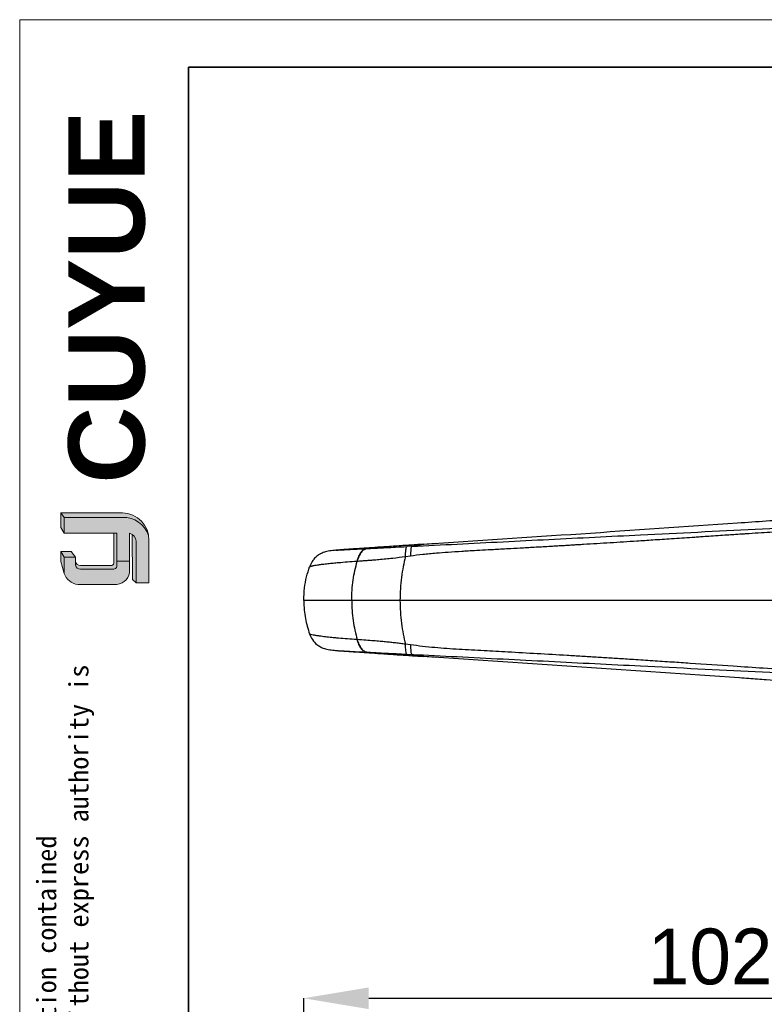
# Model space of a CAD drawing. Header units: millimetres. Extents: x 5799 to 6163, y 3672 to 3921.
# Tile 13 of 23: x 5799 to 5892, y 3798 to 3921. Entities that reach past the tile are written whole.
import ezdxf

# ---------------------------------------------------------------- set-up
doc = ezdxf.new("R2010")
doc.units = ezdxf.units.MM
for name, color, linetype, lineweight in [('0007', 7, 'Continuous', 5), ('实线层', 7, 'Continuous', 25), ('尺寸线层', 3, 'Continuous', 18), ('粗实线层', 7, 'Continuous', 35), ('细实线层', 3, 'Continuous', 18)]:
    doc.layers.add(name, color=color, linetype=linetype, lineweight=lineweight)
doc.layers.add('1轮廓实线层', color=7, linetype='Continuous')
doc.layers.add('2细线层', color=3, linetype='Continuous')
doc.styles.add('ARIAL', font='arial.ttf')
doc.styles.add('SLDTEXTSTYLE1', font='txt')
doc.styles.get("Standard").update_dxf_attribs({"font": 'arial.ttf'})
doc.dimstyles.new('SLDDIMSTYLE2', dxfattribs={"dimtxt": 7, "dimasz": 8.16, "dimexe": 0, "dimexo": 0.0625, "dimgap": 1.75, "dimtad": 2, "dimdec": 0, "dimrnd": 1e-09, "dimzin": 4, "dimdsep": 46, "dimtxsty": 'SLDTEXTSTYLE1', "dimsah": 1, "dimcen": 0.09, "dimadec": 0, "dimazin": 1, "dimtfac": 1, "dimtofl": 0, "dimtmove": 0, "dimatfit": 3, "dimfxl": 1, "dimfrac": 2, "dimtolj": 1, "dimtzin": 12, "dimarcsym": 0})

# ---------------------------------------------------------------- blocks, each defined once
blk = doc.blocks.new('*D11')
at = {"layer": '2细线层', "color": 0, "lineweight": -2, "ltscale": 2, "transparency": 16777216}
for p, q in [((5834.518276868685, 3736.837451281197), (5834.518276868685, 3798.374799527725)), ((5842.678276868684, 3798.374799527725), (5928.354563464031, 3798.374799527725)), ((5936.514563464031, 3742.852758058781), (5936.514563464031, 3798.374799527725))]:
    blk.add_line(p, q, dxfattribs=at)
at = {"layer": '2细线层', "color": 0, "ltscale": 2, "transparency": 16777216}
for points in [[(5842.678276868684, 3799.734799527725), (5842.678276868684, 3797.014799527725), (5834.518276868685, 3798.374799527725)], [(5928.354563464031, 3799.734799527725), (5928.354563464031, 3797.014799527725), (5936.514563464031, 3798.374799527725)]]:
    blk.add_solid(points, dxfattribs=at)
at = {"layer": 'Defpoints', "color": 0, "ltscale": 2, "transparency": 16777216}
for p in [(5936.514563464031, 3798.374799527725), (5936.514563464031, 3742.790258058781), (5834.518276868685, 3736.774951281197)]:
    blk.add_point(p, dxfattribs=at)
at = {"layer": '2细线层', "color": 0, "ltscale": 2, "transparency": 16777216, "insert": (5885.516420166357, 3807.124799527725), "char_height": 7, "attachment_point": 2, "style": 'SLDTEXTSTYLE1'}
blk.add_mtext('\\A1;102', dxfattribs=at)

msp = doc.modelspace()

# ---------------------------------------------------------------- hatches: boundary and pattern name
at = {"layer": '实线层'}
h = msp.add_hatch(color=251, dxfattribs=at)
edge = h.paths.add_edge_path(flags=0)
edge.add_line((5804.050621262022, 3859.319923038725), (5804.465511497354, 3858.733398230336))
edge.add_line((5804.465511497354, 3858.733398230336), (5811.779491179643, 3858.733398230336))
edge.add_arc((5811.908602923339, 3855.423137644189), 3.312777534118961, 18.258457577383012, 92.23360366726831, ccw=False)
edge.add_arc((5811.690129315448, 3855.912151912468), 3.408942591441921, 9.265836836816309, 88.49787900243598)
edge.add_line((5811.779491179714, 3859.319923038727), (5804.050621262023, 3859.319923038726))
h = msp.add_hatch(color=254, dxfattribs=at)
h.paths.add_polyline_path([(5804.050621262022, 3853.17841896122), (5804.465511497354, 3851.688503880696), (5804.465511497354, 3853.737047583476), (5804.050621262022, 3854.441590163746)], flags=0)
h.paths.add_polyline_path([(5804.465511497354, 3856.737669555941), (5804.465511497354, 3858.733398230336), (5804.050621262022, 3859.319923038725), (5804.050621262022, 3857.473334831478)], flags=0)
h = msp.add_hatch(color=251, dxfattribs=at)
edge = h.paths.add_edge_path(flags=0)
edge.add_line((5810.309775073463, 3852.692490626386), (5806.494616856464, 3852.692490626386))
edge.add_arc((5806.493255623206, 3853.344428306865), 0.651939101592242, 193.8962338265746, 270.1196323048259, ccw=False)
edge.add_line((5805.860397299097, 3853.18785585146), (5805.860397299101, 3852.717705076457))
edge.add_arc((5806.493255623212, 3852.874277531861), 0.651939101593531, 193.8962338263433, 270.1196323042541)
edge.add_line((5806.494616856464, 3852.22233985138), (5810.593418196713, 3852.222339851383))
edge.add_arc((5810.612669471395, 3852.693412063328), 0.4714654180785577, 267.659799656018, 364.9883187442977)
edge.add_line((5811.082349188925, 3852.734407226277), (5811.082349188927, 3856.737669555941))
edge.add_line((5811.082349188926, 3856.737669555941), (5810.685465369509, 3856.737669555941))
edge.add_line((5810.685465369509, 3856.737669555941), (5810.685465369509, 3852.993383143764))
edge.add_arc((5810.32143795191, 3853.062915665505), 0.3706085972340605, 268.1966309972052, 349.18624476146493, ccw=False)
h = msp.add_hatch(color=251, dxfattribs=at)
edge = h.paths.add_edge_path(flags=0)
edge.add_line((5813.036930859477, 3850.95575582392), (5813.498752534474, 3850.536121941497))
edge.add_line((5813.498752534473, 3850.536121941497), (5813.498752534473, 3855.742269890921))
edge.add_arc((5812.261582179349, 3855.55153107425), 1.25178743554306, 8.764480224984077, 53.88699480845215)
edge.add_line((5812.999360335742, 3856.562795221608), (5813.036930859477, 3850.95575582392))
msp.add_hatch(color=251, dxfattribs=at).paths.add_polyline_path([(5805.860397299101, 3853.737047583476), (5805.325067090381, 3854.441590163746), (5804.050621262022, 3854.441590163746), (5804.465511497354, 3853.737047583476)], flags=0)
h = msp.add_hatch(color=30, dxfattribs=at)
edge = h.paths.add_edge_path(flags=0)
edge.add_arc((5806.493255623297, 3852.874277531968), 0.6519391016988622, 193.8962338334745, 270.11963231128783, ccw=False)
edge.add_line((5805.860397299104, 3852.717705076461), (5805.860397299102, 3853.737047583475))
edge.add_line((5805.860397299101, 3853.737047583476), (5804.465511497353, 3853.737047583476))
edge.add_line((5804.465511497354, 3853.737047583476), (5804.465511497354, 3851.688503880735))
edge.add_arc((5806.389397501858, 3852.330384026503), 2.02813892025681, 198.4506221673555, 263.4013944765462)
edge.add_line((5806.156338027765, 3850.31568038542), (5811.082349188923, 3850.315680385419))
edge.add_arc((5810.920675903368, 3852.051099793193), 1.742933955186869, 275.3223660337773, 362.7233690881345)
edge.add_line((5812.661641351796, 3852.133913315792), (5812.661641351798, 3853.226050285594))
edge.add_line((5812.661641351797, 3853.226050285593), (5811.082349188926, 3853.226050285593))
edge.add_line((5811.082349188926, 3853.226050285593), (5811.082349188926, 3852.734407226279))
edge.add_arc((5810.612669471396, 3852.693412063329), 0.471465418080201, -92.34020034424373, 4.988318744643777, ccw=False)
edge.add_line((5810.593418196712, 3852.222339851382), (5806.494616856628, 3852.222339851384))
at = {"layer": '尺寸线层'}
h = msp.add_hatch(color=179, dxfattribs=at)
edge = h.paths.add_edge_path(flags=0)
edge.add_line((5811.779491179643, 3858.733398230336), (5804.465511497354, 3858.733398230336))
edge.add_line((5804.465511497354, 3858.733398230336), (5804.465511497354, 3856.737669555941))
edge.add_line((5804.465511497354, 3856.737669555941), (5811.082349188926, 3856.737669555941))
edge.add_line((5811.082349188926, 3856.737669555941), (5811.082349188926, 3853.226050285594))
edge.add_line((5811.082349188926, 3853.226050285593), (5812.661641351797, 3853.226050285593))
edge.add_line((5812.661641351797, 3853.226050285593), (5812.661641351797, 3856.737669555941))
edge.add_arc((5812.261582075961, 3855.551531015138), 1.251787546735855, 8.764482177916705, 71.36184450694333, ccw=False)
edge.add_line((5813.498752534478, 3855.742269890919), (5813.498752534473, 3850.536121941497))
edge.add_line((5813.498752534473, 3850.536121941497), (5815.098581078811, 3850.536121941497))
edge.add_line((5815.098581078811, 3850.536121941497), (5815.098581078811, 3855.854305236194))
edge.add_arc((5811.690129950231, 3855.912151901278), 3.408941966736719, 359.0276957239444, 369.2658387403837)
edge.add_arc((5811.908602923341, 3855.423137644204), 3.312777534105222, 18.25845757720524, 92.23360366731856)

# ---------------------------------------------------------------- linework, layer by layer
at = {"layer": '0007'}
for p, q in [((5804.050621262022, 3859.319923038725), (5811.779491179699, 3859.319923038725)), ((5804.050621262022, 3857.473334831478), (5804.050621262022, 3859.319923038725)), ((5804.465511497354, 3858.733398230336), (5804.050621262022, 3859.319923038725)), ((5804.465511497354, 3858.733398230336), (5811.779491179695, 3858.733398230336)), ((5804.465511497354, 3856.737669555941), (5804.465511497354, 3858.733398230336)), ((5804.465511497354, 3856.737669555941), (5804.050621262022, 3857.473334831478)), ((5811.082349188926, 3856.737669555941), (5804.465511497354, 3856.737669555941)), ((5810.685465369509, 3852.993383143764), (5810.685465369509, 3856.737669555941)), ((5811.082349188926, 3852.734407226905), (5811.082349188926, 3856.737669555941)), ((5812.661641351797, 3852.133913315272), (5812.661641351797, 3856.737669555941)), ((5813.036930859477, 3850.955755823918), (5812.999360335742, 3856.562795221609)), ((5813.498752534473, 3850.536121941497), (5813.498752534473, 3855.742269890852)), ((5815.098581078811, 3850.536121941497), (5815.098581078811, 3855.854305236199)), ((5804.050621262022, 3853.17841896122), (5804.050621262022, 3854.441590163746)), ((5805.325067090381, 3854.441590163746), (5804.050621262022, 3854.441590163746)), ((5804.465511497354, 3853.737047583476), (5804.050621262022, 3854.441590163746)), ((5805.860397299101, 3853.737047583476), (5805.325067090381, 3854.441590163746)), ((5804.465511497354, 3851.688503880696), (5804.050621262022, 3853.17841896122)), ((5804.465511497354, 3851.688503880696), (5804.465511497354, 3853.737047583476)), ((5805.860397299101, 3853.737047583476), (5804.465511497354, 3853.737047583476)), ((5805.860397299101, 3852.717705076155), (5805.860397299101, 3853.737047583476)), ((5811.082349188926, 3853.226050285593), (5812.661641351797, 3853.226050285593)), ((5810.309775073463, 3852.692490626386), (5806.494616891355, 3852.692490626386)), ((5810.593418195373, 3852.222339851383), (5806.494616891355, 3852.222339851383)), ((5813.498752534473, 3850.536121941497), (5813.036930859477, 3850.95575582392)), ((5811.082349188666, 3850.315680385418), (5806.156338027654, 3850.315680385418)), ((5815.098581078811, 3850.536121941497), (5813.498752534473, 3850.536121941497))]:
    msp.add_line(p, q, dxfattribs=at)
for centre, radius, start, end in [((5811.690129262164, 3855.912151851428), 3.40894265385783, 359.0276967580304, 88.49787813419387), ((5811.908603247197, 3855.423138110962), 3.31277708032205, 18.24249939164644, 92.2336095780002), ((5812.261582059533, 3855.551531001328), 1.251787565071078, 8.764482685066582, 71.36184399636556), ((5806.493255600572, 3853.344428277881), 0.6519390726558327, 193.8962318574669, 270.1196373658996), ((5806.493255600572, 3852.87427750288), 0.6519390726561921, 193.8962318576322, 270.1196373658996), ((5810.321437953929, 3853.062915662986), 0.3706085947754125, 268.1966306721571, 349.1862450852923), ((5810.612669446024, 3852.693412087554), 0.4714654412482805, 267.6598026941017, 4.988315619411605), ((5810.920675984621, 3852.051099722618), 1.742933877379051, 275.3223635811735, 2.723371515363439), ((5806.389397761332, 3852.330384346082), 2.028139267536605, 198.4506284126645, 263.4013882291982)]:
    msp.add_arc(centre, radius, start, end, dxfattribs=at)
at = {"layer": '1轮廓实线层', "linetype": 'Continuous', "lineweight": 25, "ltscale": 2}
for p, q in [((5843.797599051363, 3854.956488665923), (5842.437898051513, 3854.822501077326)), ((5842.47566149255, 3854.824317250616), (5842.437897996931, 3854.822501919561)), ((5843.851474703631, 3854.961797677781), (5843.797599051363, 3854.956488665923)), ((5848.05860974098, 3855.102040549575), (5847.4498328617, 3855.072308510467)), ((5848.058617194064, 3855.101912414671), (5849.382121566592, 3855.322721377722)), ((5851.204481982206, 3855.467174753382), (5849.37227594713, 3855.341964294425)), ((5849.382121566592, 3855.322721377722), (5849.550335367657, 3855.350785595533)), ((5841.187077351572, 3853.243791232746), (5841.234545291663, 3853.247022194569)), ((5847.275102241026, 3853.816741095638), (5847.90430039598, 3853.911947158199)), ((5841.234545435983, 3843.389310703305), (5841.187077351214, 3843.39254167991)), ((5847.904300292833, 3842.724385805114), (5847.275102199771, 3842.819591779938)), ((5843.797599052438, 3841.679844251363), (5842.437897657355, 3841.813831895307)), ((5842.437897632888, 3841.813831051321), (5842.475661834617, 3841.812015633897)), ((5843.851447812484, 3841.674537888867), (5843.797599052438, 3841.679844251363)), ((5847.449832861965, 3841.564024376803), (5848.058609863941, 3841.534292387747)), ((5849.382130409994, 3841.313610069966), (5848.058617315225, 3841.534420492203)), ((5849.372284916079, 3841.294367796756), (5851.204509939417, 3841.169156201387)), ((5849.550335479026, 3841.285547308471), (5849.382130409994, 3841.313610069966))]:
    msp.add_line(p, q, dxfattribs=at)
for points, knots in [([(5849.601672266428, 3855.359350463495), (5862.72087559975, 3856.24178314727), (5877.03624295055, 3857.204673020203), (5893.690802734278, 3858.375089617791), (5901.880386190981, 3858.952591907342), (5908.874528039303, 3859.439386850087), (5913.526385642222, 3859.763157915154)], [0, 0, 0, 0, 0.6156177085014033, 0.671747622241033, 0.7816768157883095, 1, 1, 1, 1]), ([(5847.904337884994, 3853.911746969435), (5848.419756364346, 3853.9788126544), (5849.502481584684, 3854.119695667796), (5851.078968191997, 3854.266470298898), (5852.715704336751, 3854.390846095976), (5854.041811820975, 3854.475954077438), (5855.244872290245, 3854.545684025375), (5856.348919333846, 3854.607651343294), (5857.783474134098, 3854.687070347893), (5859.205105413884, 3854.76442175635), (5860.675582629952, 3854.844929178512), (5862.159645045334, 3854.928603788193), (5863.897635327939, 3855.028067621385), (5865.334291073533, 3855.111167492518), (5866.390098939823, 3855.172921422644), (5867.056700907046, 3855.212143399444), (5867.71254761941, 3855.250972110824), (5868.357638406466, 3855.289407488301), (5868.991974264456, 3855.327449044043), (5869.97389257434, 3855.386739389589), (5871.302761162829, 3855.467972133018), (5872.97793978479, 3855.572134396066), (5874.641804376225, 3855.677343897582), (5876.415237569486, 3855.791256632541), (5878.427500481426, 3855.923004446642), (5880.742539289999, 3856.077107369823), (5882.623413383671, 3856.203692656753), (5883.9492411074, 3856.293302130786), (5884.73019444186, 3856.346160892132), (5885.68788852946, 3856.411117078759), (5886.754172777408, 3856.483058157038), (5887.793805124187, 3856.552928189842), (5888.789574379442, 3856.619611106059), (5889.640694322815, 3856.676589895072), (5890.71957780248, 3856.748145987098), (5891.907983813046, 3856.82526616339), (5893.336526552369, 3856.916374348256), (5894.724262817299, 3857.002885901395), (5896.131880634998, 3857.088292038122), (5898.41393065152, 3857.222553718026), (5901.473328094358, 3857.393832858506), (5904.036988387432, 3857.520708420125), (5905.283876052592, 3857.582416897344)], [0, 0, 0, 0, 0.02711644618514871, 0.0569627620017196, 0.08258630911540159, 0.1127630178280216, 0.1262984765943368, 0.1454725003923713, 0.1704680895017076, 0.2012748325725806, 0.2197711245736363, 0.2473222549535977, 0.2788434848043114, 0.3106155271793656, 0.3224178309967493, 0.3340328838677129, 0.3454606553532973, 0.3567011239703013, 0.367754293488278, 0.3786202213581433, 0.4080309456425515, 0.4372222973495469, 0.4661940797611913, 0.4950152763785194, 0.5299364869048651, 0.57139690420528, 0.6160495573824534, 0.6282717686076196, 0.6407128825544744, 0.656878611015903, 0.678340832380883, 0.6964574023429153, 0.7112283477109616, 0.7303963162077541, 0.7409505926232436, 0.7676258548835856, 0.7925139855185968, 0.8156152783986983, 0.8401522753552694, 0.8660736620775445, 0.9348622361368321, 1, 1, 1, 1]), ([(5848.058616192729, 3855.101912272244), (5849.960213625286, 3855.194751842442), (5853.776389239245, 3855.381064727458), (5859.523464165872, 3855.67634090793), (5865.280406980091, 3855.965460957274), (5871.038210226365, 3856.253624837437), (5879.671950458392, 3856.68375095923), (5891.182589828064, 3857.245712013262), (5900.780282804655, 3857.738098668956), (5905.579372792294, 3857.984304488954)], [0, 0, 0, 0, 0.09936738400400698, 0.1994130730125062, 0.2995280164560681, 0.399620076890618, 0.4996937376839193, 0.7498341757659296, 0.9999999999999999, 0.9999999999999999, 0.9999999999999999, 0.9999999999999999]), ([(5838.559638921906, 3854.609584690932), (5838.291025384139, 3854.583755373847), (5837.742166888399, 3854.530978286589), (5837.059851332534, 3854.377064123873), (5836.736025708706, 3854.222247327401), (5836.570815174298, 3854.143262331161)], [0, 0, 0, 0, 0.3194903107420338, 0.6528150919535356, 1, 1, 1, 1]), ([(5838.538351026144, 3854.607712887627), (5838.555833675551, 3854.609234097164), (5838.574311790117, 3854.61084192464), (5838.604400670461, 3854.612874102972), (5838.606021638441, 3854.612983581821)], [0, 0, 0, 0, 0.9461273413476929, 1, 1, 1, 1]), ([(5843.797278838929, 3854.972279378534), (5843.320475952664, 3854.940318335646), (5842.43027950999, 3854.88064670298), (5841.271945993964, 3854.801946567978), (5840.37392448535, 3854.740096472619), (5839.698078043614, 3854.692619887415), (5839.158279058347, 3854.654164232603), (5838.7975355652, 3854.627270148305), (5838.606020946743, 3854.612992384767)], [0, 0, 0, 0, 0.2372193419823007, 0.4428912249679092, 0.6170261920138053, 0.7594266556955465, 0.8722823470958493, 1, 1, 1, 1]), ([(5838.60602163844, 3854.612983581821), (5838.766284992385, 3854.624200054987), (5839.088907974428, 3854.646779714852), (5839.746009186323, 3854.685839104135), (5840.525641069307, 3854.728050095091), (5841.418515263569, 3854.773260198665), (5842.098210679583, 3854.806092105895), (5842.437898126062, 3854.822500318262)], [0, 0, 0, 0, 0.1973500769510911, 0.3972815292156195, 0.5979905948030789, 0.799090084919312, 1, 1, 1, 1]), ([(5842.475661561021, 3854.824316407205), (5842.654657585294, 3854.832965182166), (5843.027883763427, 3854.850998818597), (5843.604497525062, 3854.879305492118), (5844.216647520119, 3854.909674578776), (5845.01713866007, 3854.949674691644), (5846.096622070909, 3855.003921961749), (5846.978189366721, 3855.048392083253), (5847.449840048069, 3855.072184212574)], [0, 0, 0, 0, 0.1190252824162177, 0.2481806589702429, 0.3665058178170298, 0.4979113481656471, 0.7313756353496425, 1, 1, 1, 1]), ([(5849.550186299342, 3855.356079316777), (5848.930323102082, 3855.314598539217), (5847.6758354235, 3855.230649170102), (5845.76506494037, 3855.103737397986), (5844.476617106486, 3855.017684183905), (5843.828206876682, 3854.974377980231)], [0, 0, 0, 0, 0.3266884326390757, 0.6611565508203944, 1, 1, 1, 1]), ([(5847.275102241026, 3853.816741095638), (5847.280462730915, 3853.969075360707), (5847.291626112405, 3854.286316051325), (5847.327390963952, 3854.666632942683), (5847.378900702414, 3854.965930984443), (5847.425656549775, 3855.036051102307), (5847.4498328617, 3855.072308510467)], [0, 0, 0, 0, 0.2224744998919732, 0.4633098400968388, 0.7224905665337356, 1, 1, 1, 1]), ([(5848.05860974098, 3855.102040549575), (5848.037647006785, 3855.067419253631), (5847.996975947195, 3855.000248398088), (5847.951683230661, 3854.719822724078), (5847.919712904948, 3854.360568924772), (5847.909315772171, 3854.057932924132), (5847.90430039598, 3853.911947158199)], [0, 0, 0, 0, 0.2746662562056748, 0.5328964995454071, 0.7746782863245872, 1, 1, 1, 1]), ([(5835.248033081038, 3852.535214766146), (5835.255176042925, 3852.541685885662), (5835.269424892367, 3852.554594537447), (5835.317353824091, 3852.576209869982), (5835.384008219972, 3852.599037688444), (5835.470730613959, 3852.622916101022), (5835.576653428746, 3852.647922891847), (5835.700150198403, 3852.67347298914), (5835.858740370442, 3852.704599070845), (5836.080620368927, 3852.744079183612), (5836.412117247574, 3852.79515910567), (5836.888469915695, 3852.859576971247), (5837.495358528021, 3852.930758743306), (5838.179177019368, 3853.000891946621), (5839.000925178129, 3853.0767923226), (5839.977911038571, 3853.15794850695), (5840.793920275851, 3853.215873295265), (5841.187086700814, 3853.243782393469)], [0, 0, 0, 0, 0.04155293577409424, 0.0828901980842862, 0.1240110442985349, 0.1649141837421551, 0.2056052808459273, 0.2460932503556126, 0.285176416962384, 0.3393037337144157, 0.4084619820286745, 0.4926028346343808, 0.5920485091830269, 0.6821275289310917, 0.7629037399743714, 0.8857631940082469, 0.9999999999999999, 0.9999999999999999, 0.9999999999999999, 0.9999999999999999]), ([(5836.614670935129, 3854.15675827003), (5836.50695412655, 3854.09596679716), (5836.311245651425, 3853.98551600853), (5836.075593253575, 3853.786313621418), (5835.884682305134, 3853.599223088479), (5835.722657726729, 3853.409133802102), (5835.476554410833, 3853.073166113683), (5835.345957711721, 3852.765682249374), (5835.24806695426, 3852.535203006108)], [0, 0, 0, 0, 0.170736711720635, 0.3102080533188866, 0.4253072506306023, 0.5404059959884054, 0.6555042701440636, 1, 1, 1, 1]), ([(5840.53309451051, 3848.318166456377), (5840.54170276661, 3848.745821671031), (5840.558919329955, 3849.601134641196), (5840.698695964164, 3850.86363858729), (5840.913303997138, 3852.093468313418), (5841.127468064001, 3852.862490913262), (5841.234553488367, 3853.247014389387)], [0, 0, 0, 0, 0.2500062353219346, 0.5000139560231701, 0.7499990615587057, 1, 1, 1, 1]), ([(5841.23455463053, 3853.247013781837), (5841.408089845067, 3853.259017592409), (5841.742709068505, 3853.282163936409), (5842.242834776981, 3853.318394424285), (5842.713518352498, 3853.353723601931), (5843.153106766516, 3853.388100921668), (5843.559104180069, 3853.421183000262), (5844.385285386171, 3853.492482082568), (5845.614527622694, 3853.60832710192), (5846.742952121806, 3853.749815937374), (5847.275140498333, 3853.816545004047)], [0, 0, 0, 0, 0.09500042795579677, 0.1831845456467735, 0.2645659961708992, 0.3392043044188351, 0.4071630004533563, 0.4684902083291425, 0.749328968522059, 0.9999999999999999, 0.9999999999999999, 0.9999999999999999, 0.9999999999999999]), ([(5847.275140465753, 3853.816545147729), (5847.177276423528, 3853.404249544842), (5846.98155469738, 3852.579685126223), (5846.776151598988, 3851.207576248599), (5846.63310474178, 3849.783881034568), (5846.601373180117, 3848.805499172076), (5846.585567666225, 3848.318166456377)], [0, 0, 0, 0, 0.2509690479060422, 0.5019217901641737, 0.7519068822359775, 1, 1, 1, 1]), ([(5834.517679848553, 3848.318164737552), (5834.537266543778, 3848.836213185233), (5834.574916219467, 3849.832009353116), (5834.840354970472, 3851.245860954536), (5835.116202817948, 3852.118314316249), (5835.248017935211, 3852.535220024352)], [0, 0, 0, 0, 0.3615084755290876, 0.694893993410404, 1, 1, 1, 1]), ([(5840.53309451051, 3848.318166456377), (5840.034889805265, 3848.318166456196), (5839.035608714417, 3848.318166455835), (5837.742469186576, 3848.318166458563), (5836.625993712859, 3848.318166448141), (5835.711648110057, 3848.318166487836), (5835.038705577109, 3848.318166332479), (5834.601997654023, 3848.318166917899), (5834.545769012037, 3848.318165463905), (5834.517679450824, 3848.318164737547)], [0, 0, 0, 0, 0.1386875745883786, 0.2781745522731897, 0.4181675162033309, 0.5584608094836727, 0.7056855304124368, 0.852972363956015, 1, 1, 1, 1]), ([(5834.517679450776, 3848.318164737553), (5834.529349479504, 3847.909499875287), (5834.55111911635, 3847.147163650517), (5834.714707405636, 3846.058509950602), (5834.937297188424, 3845.057321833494), (5835.144760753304, 3844.418874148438), (5835.248017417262, 3844.10111243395)], [0, 0, 0, 0, 0.2850536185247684, 0.5317479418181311, 0.7669463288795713, 1, 1, 1, 1]), ([(5846.585567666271, 3848.318166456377), (5845.989414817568, 3848.318166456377), (5844.799090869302, 3848.318166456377), (5843.197786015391, 3848.318166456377), (5841.766489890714, 3848.318166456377), (5840.946086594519, 3848.318166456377), (5840.533094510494, 3848.318166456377)], [0, 0, 0, 0, 0.2791953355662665, 0.5574625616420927, 0.7772260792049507, 0.9999999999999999, 0.9999999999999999, 0.9999999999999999, 0.9999999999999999]), ([(5840.533094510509, 3848.318166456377), (5840.541702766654, 3847.890511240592), (5840.558919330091, 3847.035198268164), (5840.698695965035, 3845.772694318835), (5840.913303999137, 3844.542864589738), (5841.127468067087, 3843.773841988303), (5841.234553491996, 3843.389318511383)], [0, 0, 0, 0, 0.2500062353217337, 0.500013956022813, 0.7499990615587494, 1, 1, 1, 1]), ([(5846.585567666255, 3848.318166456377), (5846.601373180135, 3847.830833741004), (5846.633104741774, 3846.852451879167), (5846.776151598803, 3845.428756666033), (5846.981554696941, 3844.056647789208), (5847.177276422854, 3843.232083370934), (5847.275140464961, 3842.81978776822)], [0, 0, 0, 0, 0.248093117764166, 0.4980782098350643, 0.7490309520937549, 1, 1, 1, 1]), ([(5903.002710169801, 3848.318164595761), (5899.549194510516, 3848.318164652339), (5892.655312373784, 3848.318164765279), (5882.315756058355, 3848.318164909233), (5874.402922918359, 3848.318165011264), (5868.88787677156, 3848.318165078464), (5865.769956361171, 3848.318165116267), (5862.617126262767, 3848.318165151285), (5859.425877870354, 3848.318165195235), (5856.198458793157, 3848.318165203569), (5852.957048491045, 3848.318165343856), (5849.731032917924, 3848.318164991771), (5847.628586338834, 3848.318165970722), (5846.585567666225, 3848.318166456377)], [0, 0, 0, 0, 0.1831807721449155, 0.365664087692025, 0.548848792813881, 0.6035121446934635, 0.658709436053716, 0.7145341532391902, 0.7710666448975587, 0.8283157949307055, 0.8860049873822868, 0.943447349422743, 1, 1, 1, 1]), ([(5841.187086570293, 3843.392550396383), (5840.790023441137, 3843.420700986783), (5839.969885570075, 3843.478846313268), (5839.080617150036, 3843.552904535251), (5838.437276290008, 3843.611161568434), (5838.014721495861, 3843.651905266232), (5837.608734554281, 3843.693758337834), (5837.222606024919, 3843.736767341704), (5836.851249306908, 3843.78243360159), (5836.537215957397, 3843.824962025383), (5836.279430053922, 3843.86304275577), (5836.064011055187, 3843.897052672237), (5835.870457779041, 3843.930211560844), (5835.610026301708, 3843.979704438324), (5835.347466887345, 3844.040106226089), (5835.281406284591, 3844.080639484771), (5835.248031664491, 3844.101117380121)], [0, 0, 0, 0, 0.1153964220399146, 0.2383524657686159, 0.2897071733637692, 0.3423445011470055, 0.3963046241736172, 0.4515859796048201, 0.5081668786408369, 0.5699819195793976, 0.6147774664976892, 0.6575175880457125, 0.708021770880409, 0.7545712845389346, 0.8760064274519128, 1, 1, 1, 1]), ([(5835.248063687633, 3844.101128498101), (5835.356827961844, 3843.855915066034), (5835.577848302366, 3843.357615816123), (5836.06969551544, 3842.800763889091), (5836.46870194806, 3842.581329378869), (5836.62476713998, 3842.495500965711)], [0, 0, 0, 0, 0.3710400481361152, 0.7539920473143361, 1, 1, 1, 1]), ([(5841.234545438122, 3843.389310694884), (5841.299157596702, 3843.17815289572), (5841.428381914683, 3842.755837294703), (5841.726702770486, 3842.274674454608), (5842.078625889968, 3841.929598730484), (5842.343316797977, 3841.85120998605), (5842.475662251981, 3841.812015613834)], [0, 0, 0, 0, 0.2499999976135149, 0.4999999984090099, 0.7499999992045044, 0.9999999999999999, 0.9999999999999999, 0.9999999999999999, 0.9999999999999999]), ([(5847.275140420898, 3842.819787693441), (5847.073155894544, 3842.846170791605), (5846.663553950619, 3842.89967275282), (5846.047681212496, 3842.972318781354), (5845.419415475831, 3843.040936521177), (5844.769821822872, 3843.106078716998), (5844.053078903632, 3843.173375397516), (5843.226438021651, 3843.243280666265), (5842.256620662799, 3843.317864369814), (5841.593662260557, 3843.364212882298), (5841.234553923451, 3843.389318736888)], [0, 0, 0, 0, 0.09509952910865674, 0.1928511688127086, 0.2912760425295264, 0.3942730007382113, 0.5052704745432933, 0.6405498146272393, 0.8052946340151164, 1, 1, 1, 1]), ([(5836.570691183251, 3842.493143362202), (5836.735890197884, 3842.414150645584), (5837.059695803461, 3842.259317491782), (5837.741899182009, 3842.105389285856), (5838.290628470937, 3842.052611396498), (5838.55917772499, 3842.026781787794)], [0, 0, 0, 0, 0.3471820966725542, 0.6805095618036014, 1, 1, 1, 1]), ([(5838.514769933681, 3842.030185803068), (5838.530239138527, 3842.028970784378), (5838.556285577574, 3842.026924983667), (5838.589593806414, 3842.024604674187), (5838.603119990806, 3842.023662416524)], [0, 0, 0, 0, 0.5939086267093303, 1, 1, 1, 1]), ([(5838.603111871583, 3842.023555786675), (5838.795610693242, 3842.00920441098), (5839.157342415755, 3841.982236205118), (5839.698081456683, 3841.943712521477), (5840.373921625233, 3841.89623673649), (5841.271945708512, 3841.834386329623), (5842.430278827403, 3841.755686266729), (5843.320475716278, 3841.69601459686), (5843.797278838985, 3841.664053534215)], [0, 0, 0, 0, 0.1282871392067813, 0.241069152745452, 0.3833766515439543, 0.557397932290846, 0.7629355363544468, 0.9999999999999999, 0.9999999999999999, 0.9999999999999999, 0.9999999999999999]), ([(5838.603119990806, 3842.023662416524), (5838.681675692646, 3842.018012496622), (5838.845151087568, 3842.006254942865), (5839.15630571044, 3841.98601393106), (5839.536786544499, 3841.962847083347), (5839.997075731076, 3841.936662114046), (5840.619942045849, 3841.903334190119), (5841.416757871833, 3841.86304198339), (5842.098865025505, 3841.830170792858), (5842.437897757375, 3841.813832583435)], [0, 0, 0, 0, 0.1012527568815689, 0.2107082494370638, 0.3303523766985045, 0.4609028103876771, 0.5964476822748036, 0.7994194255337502, 1, 1, 1, 1]), ([(5847.449832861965, 3841.564024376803), (5847.425656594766, 3841.600281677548), (5847.378900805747, 3841.670401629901), (5847.327391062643, 3841.969699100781), (5847.291626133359, 3842.350015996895), (5847.280462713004, 3842.667257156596), (5847.275102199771, 3842.819591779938)], [0, 0, 0, 0, 0.2775088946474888, 0.5366894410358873, 0.777524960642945, 1, 1, 1, 1]), ([(5847.904300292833, 3842.724385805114), (5847.909316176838, 3842.578388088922), (5847.919714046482, 3842.275736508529), (5847.951686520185, 3841.916482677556), (5847.996979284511, 3841.636075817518), (5848.037648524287, 3841.568910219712), (5848.058609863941, 3841.534292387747)], [0, 0, 0, 0, 0.2253408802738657, 0.4671290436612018, 0.7253528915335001, 1, 1, 1, 1]), ([(5905.283886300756, 3839.053896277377), (5903.866680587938, 3839.124353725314), (5900.943954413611, 3839.269659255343), (5896.573944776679, 3839.518490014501), (5892.369548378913, 3839.778747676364), (5887.86772934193, 3840.076970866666), (5884.063118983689, 3840.335673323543), (5880.691754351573, 3840.56316369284), (5878.320604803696, 3840.720638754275), (5876.035073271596, 3840.869810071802), (5874.271673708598, 3840.982502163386), (5873.012666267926, 3841.061797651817), (5872.11839001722, 3841.11762170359), (5871.218412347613, 3841.173296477), (5870.312734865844, 3841.228815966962), (5869.401356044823, 3841.284173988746), (5868.484270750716, 3841.339362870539), (5866.617649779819, 3841.450651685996), (5863.827644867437, 3841.612919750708), (5860.354112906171, 3841.810559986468), (5857.08850357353, 3841.985961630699), (5854.037935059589, 3842.157975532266), (5850.953262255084, 3842.356884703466), (5848.924056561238, 3842.601607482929), (5847.904337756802, 3842.72458585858)], [0, 0, 0, 0, 0.07403586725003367, 0.1526853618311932, 0.2283324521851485, 0.2937627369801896, 0.3880126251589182, 0.4272416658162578, 0.470026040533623, 0.5119802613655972, 0.5467312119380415, 0.5622156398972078, 0.5777992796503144, 0.5934820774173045, 0.6092639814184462, 0.6251449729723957, 0.641125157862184, 0.6572046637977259, 0.7227212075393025, 0.7869639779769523, 0.8387656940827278, 0.8933848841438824, 0.9464236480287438, 0.9999999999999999, 0.9999999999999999, 0.9999999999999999, 0.9999999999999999]), ([(5842.475662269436, 3841.812015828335), (5842.853364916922, 3841.793683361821), (5843.611242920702, 3841.756898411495), (5844.84574887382, 3841.695154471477), (5846.126781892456, 3841.630835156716), (5847.008566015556, 3841.586390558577), (5847.449839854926, 3841.564149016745)], [0, 0, 0, 0, 0.2480735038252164, 0.4977710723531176, 0.7486680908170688, 1, 1, 1, 1]), ([(5843.828206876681, 3841.661954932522), (5844.480298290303, 3841.618403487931), (5845.769224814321, 3841.532319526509), (5847.679852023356, 3841.405415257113), (5848.930738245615, 3841.321706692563), (5849.550186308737, 3841.280253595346)], [0, 0, 0, 0, 0.3407545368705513, 0.6735367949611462, 0.9999999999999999, 0.9999999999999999, 0.9999999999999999, 0.9999999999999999]), ([(5848.058617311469, 3841.53442042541), (5849.960209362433, 3841.441581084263), (5853.776381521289, 3841.255268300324), (5859.523453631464, 3840.959990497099), (5865.280404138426, 3840.670867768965), (5871.038217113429, 3840.382701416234), (5879.67197675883, 3839.952570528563), (5891.182641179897, 3839.390600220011), (5900.780354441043, 3838.898201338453), (5905.579454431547, 3838.651989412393)], [0, 0, 0, 0, 0.09936695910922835, 0.199412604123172, 0.2995274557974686, 0.399619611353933, 0.4996933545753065, 0.7498339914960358, 1, 1, 1, 1]), ([(5913.526385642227, 3836.873174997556), (5909.042891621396, 3837.18512236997), (5902.053343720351, 3837.671433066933), (5894.329208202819, 3838.216354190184), (5890.698357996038, 3838.471460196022), (5876.381268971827, 3839.476207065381), (5862.796511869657, 3840.389704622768), (5849.601672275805, 3841.276982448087)], [0, 0, 0, 0, 0.2104211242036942, 0.3280362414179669, 0.3625370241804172, 0.3808338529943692, 1, 1, 1, 1])]:
    msp.add_open_spline(points, degree=3, knots=knots, dxfattribs=at)
for points in [[(5842.437897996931, 3854.822501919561), (5842.304714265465, 3854.783269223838), (5842.038346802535, 3854.704803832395), (5841.683949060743, 3854.359403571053), (5841.383213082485, 3853.877798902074), (5841.252455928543, 3853.455127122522), (5841.187077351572, 3853.243791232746)], [(5842.475661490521, 3854.824317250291), (5842.343316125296, 3854.785122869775), (5842.078625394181, 3854.706734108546), (5841.726702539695, 3854.361658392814), (5841.428381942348, 3853.880495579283), (5841.299157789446, 3853.458180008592), (5841.234545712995, 3853.247022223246)], [(5841.187077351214, 3843.39254167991), (5841.252455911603, 3843.181205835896), (5841.38321303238, 3842.758534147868), (5841.683948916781, 3842.276929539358), (5842.038346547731, 3841.931529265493), (5842.304713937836, 3841.853063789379), (5842.437897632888, 3841.813831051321)]]:
    msp.add_open_spline(points, degree=3, dxfattribs=at)
at = {"layer": '粗实线层'}
msp.add_lwpolyline([(5820.050646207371, 3915.255058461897), (6145.743255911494, 3915.255058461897), (6145.743255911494, 3676.141677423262), (5820.050646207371, 3676.141677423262)], close=True, dxfattribs=at)
at = {"layer": '细实线层'}
msp.add_lwpolyline([(5798.875265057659, 3921.19457885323), (6151.682776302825, 3921.19457885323), (6151.682776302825, 3671.734722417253), (5798.875265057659, 3671.734722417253)], close=True, dxfattribs=at)

# ---------------------------------------------------------------- texts
at = {"layer": '粗实线层', "color": 49, "insert": (5804.978246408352, 3862.974564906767), "char_height": 9.568, "width": 40.43485307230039, "attachment_point": 1, "rotation": 90, "style": 'ARIAL'}
msp.add_mtext('{\\farial|b1|i0|c0|p34;CUYUE}', dxfattribs=at)
at = {"layer": '粗实线层', "color": 3, "insert": (5801.030283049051, 3701.612453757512), "char_height": 2.426407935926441, "width": 142.5515362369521, "attachment_point": 1, "rotation": 90}
msp.add_mtext('{\\fSimHei|b0|i0|c134|p49;We reserve all rights in this document and in the information contained therein,reproduction,use or disclosure to third parties without express authority is strictly forbidden. copyright 2023CUYUE}', dxfattribs=at)

# ---------------------------------------------------------------- dimensions: what is measured, and where the dimension line sits
at = {"layer": '2细线层', "ltscale": 2}
dim = msp.add_linear_dim(base=(5936.514563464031, 3798.374799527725), p1=(5834.518276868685, 3736.774951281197), p2=(5936.514563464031, 3742.790258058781), dimstyle='SLDDIMSTYLE2', dxfattribs=at)
dim.commit()
dim.dimension.update_dxf_attribs({"geometry": '*D11', "text_midpoint": (5885.516420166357, 3798.374799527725), "dimtype": 160})

doc.saveas('drawing.dxf')
